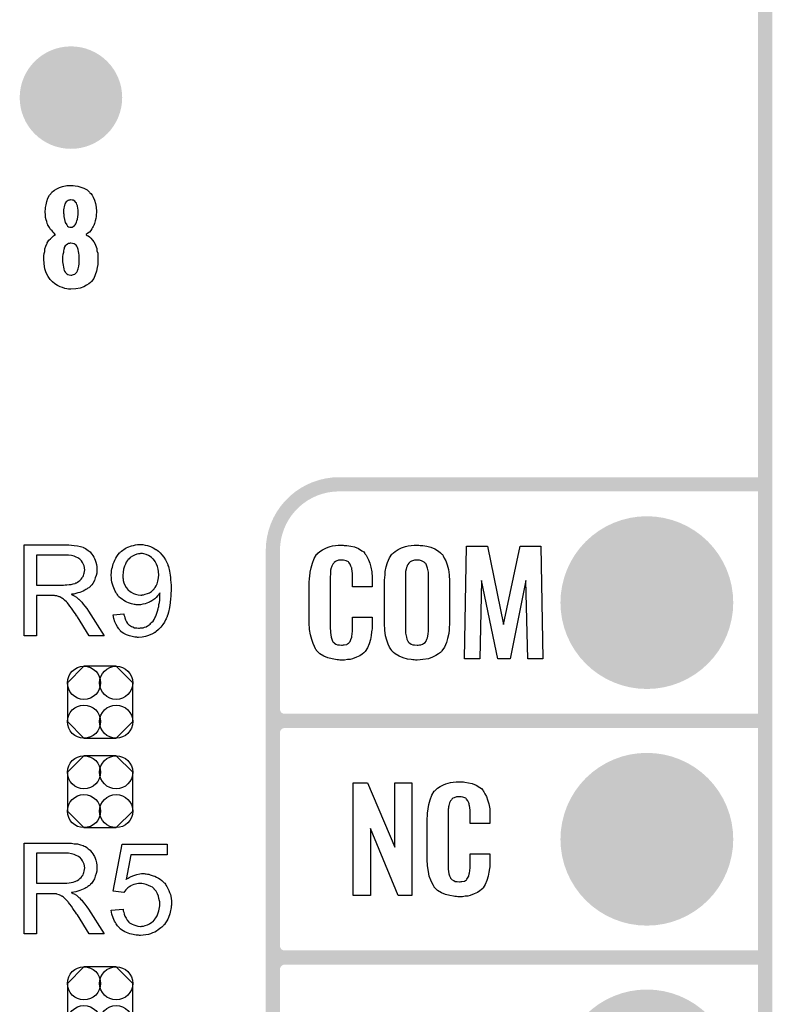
# Model space of a CAD drawing. Extents: x -0.52 to 0.5, y -1.13 to 1.12.
# Tile 9 of 15: x 0.19 to 0.5, y -0.45 to -0.03. Entities that reach past the tile are written whole.
import ezdxf

# ---------------------------------------------------------------- set-up
doc = ezdxf.new("R2010")
doc.units = 0
doc.layers.get('0').update_dxf_attribs({"linetype": 'CONTINUOUS'})
for name, color, linetype in [('gko', 6, 'CONTINUOUS'), ('gto', 2, 'CONTINUOUS'), ('gts', 1, 'CONTINUOUS')]:
    doc.layers.add(name, color=color, linetype=linetype)

# ---------------------------------------------------------------- blocks, each defined once
blk = doc.blocks.new('D33')
at = {"const_width": 0.003}
blk.add_lwpolyline([(-0.0015, 0, 1), (0.0015, 0, 1)], format="xyb", close=True, dxfattribs=at)
blk = doc.blocks.new('D81')
blk.add_lwpolyline([(-0.0068, -0.0152), (0.0068, -0.0152), (0.0138, -0.0082), (0.0138, 0.0082), (0.0068, 0.0152), (-0.0068, 0.0152), (-0.0138, 0.0082), (-0.0138, -0.0082)], close=True)
for centre in [(-0.0068, 0.0082), (0.0068, 0.0082), (-0.0068, -0.0082), (0.0068, -0.0082)]:
    blk.add_circle(centre, 0.007)
blk = doc.blocks.new('D64')
at = {"const_width": 0.02165}
blk.add_lwpolyline([(-0.010825, 0, 1), (0.010825, 0, 1)], format="xyb", close=True, dxfattribs=at)
blk = doc.blocks.new('D51')
at = {"const_width": 0.0365}
blk.add_lwpolyline([(-0.01825, 0, 1), (0.01825, 0, 1)], format="xyb", close=True, dxfattribs=at)

msp = doc.modelspace()

# ---------------------------------------------------------------- linework, layer by layer
at = {"layer": 'gko', "color": 6, "const_width": 0.006}
msp.add_lwpolyline([(0.5, -1.03), (0.5, 1.03)], dxfattribs=at)
at = {"layer": 'gto', "color": 2}
for points in [[(0.2076, -0.1038), (0.2085, -0.1039), (0.2096, -0.104), (0.2109, -0.1044), (0.2122, -0.1049), (0.2135, -0.1056), (0.2146, -0.1066), (0.2147, -0.1068), (0.2151, -0.1071), (0.2156, -0.1078), (0.2161, -0.1087), (0.2166, -0.1099), (0.2171, -0.1113), (0.2174, -0.1129), (0.2175, -0.1147), (0.2175, -0.1149), (0.2175, -0.1153), (0.2174, -0.1159), (0.2173, -0.1168), (0.2172, -0.1177), (0.217, -0.1187), (0.2167, -0.1198), (0.2163, -0.1207), (0.2162, -0.1208), (0.2161, -0.1211), (0.2158, -0.1215), (0.2155, -0.1221), (0.2151, -0.1227), (0.2145, -0.1234), (0.2139, -0.1239), (0.2131, -0.1245), (0.2132, -0.1246), (0.2136, -0.1248), (0.214, -0.125), (0.2146, -0.1255), (0.2151, -0.126), (0.2158, -0.1268), (0.2164, -0.1275), (0.2169, -0.1285), (0.217, -0.1286), (0.2171, -0.129), (0.2173, -0.1296), (0.2176, -0.1303), (0.2177, -0.1313), (0.218, -0.1324), (0.2181, -0.1337), (0.2181, -0.135), (0.2181, -0.1351), (0.2181, -0.1353), (0.2181, -0.1356), (0.2181, -0.136), (0.2181, -0.1365), (0.218, -0.1371), (0.2178, -0.1384), (0.2175, -0.1399), (0.217, -0.1415), (0.2163, -0.143), (0.2154, -0.1443), (0.2152, -0.1445), (0.2149, -0.1448), (0.2142, -0.1453), (0.2133, -0.1459), (0.2121, -0.1466), (0.2106, -0.1471), (0.2088, -0.1474), (0.2067, -0.1476), (0.2062, -0.1476), (0.2057, -0.1475), (0.2049, -0.1474), (0.2041, -0.1472), (0.2031, -0.1469), (0.2021, -0.1465), (0.201, -0.146), (0.1999, -0.1453), (0.1989, -0.1444), (0.1979, -0.1434), (0.1971, -0.1422), (0.1963, -0.1407), (0.1957, -0.1389), (0.1954, -0.1369), (0.1952, -0.1347), (0.1952, -0.1346), (0.1952, -0.1345), (0.1952, -0.1341), (0.1953, -0.1334), (0.1954, -0.1325), (0.1956, -0.1316), (0.1957, -0.1305), (0.1961, -0.1294), (0.1965, -0.1284), (0.1966, -0.1283), (0.1967, -0.128), (0.197, -0.1275), (0.1974, -0.1269), (0.198, -0.1263), (0.1986, -0.1257), (0.1993, -0.125), (0.2002, -0.1245), (0.2002, -0.1244), (0.1999, -0.1243), (0.1996, -0.1239), (0.1992, -0.1235), (0.1987, -0.1229), (0.1981, -0.1223), (0.1976, -0.1215), (0.1971, -0.1207), (0.197, -0.1206), (0.1969, -0.1203), (0.1967, -0.1198), (0.1965, -0.119), (0.1962, -0.1182), (0.196, -0.1172), (0.1959, -0.1161), (0.1958, -0.1149), (0.1958, -0.1148), (0.1958, -0.1146), (0.1958, -0.1144), (0.1959, -0.1139), (0.196, -0.113), (0.1962, -0.1119), (0.1965, -0.1105), (0.197, -0.1091), (0.1977, -0.1078), (0.1987, -0.1066), (0.1988, -0.1064), (0.1992, -0.1061), (0.1998, -0.1057), (0.2007, -0.1051), (0.2019, -0.1046), (0.2032, -0.1041), (0.2049, -0.1038), (0.2067, -0.1037), (0.2072, -0.1037), (0.2076, -0.1038)], [(0.2067, -0.1098), (0.2065, -0.1098), (0.2062, -0.1099), (0.2058, -0.1099), (0.2055, -0.1101), (0.2051, -0.1104), (0.2047, -0.1107), (0.2043, -0.1112), (0.2043, -0.1113), (0.2042, -0.1114), (0.2041, -0.1118), (0.204, -0.1121), (0.2038, -0.1127), (0.2037, -0.1133), (0.2036, -0.114), (0.2036, -0.1149), (0.2036, -0.1149), (0.2036, -0.1151), (0.2036, -0.1154), (0.2037, -0.1159), (0.2037, -0.1169), (0.204, -0.1181), (0.2043, -0.1194), (0.2049, -0.1204), (0.2052, -0.1209), (0.2057, -0.1212), (0.2062, -0.1214), (0.2067, -0.1214), (0.2069, -0.1214), (0.2072, -0.1214), (0.2077, -0.1211), (0.2082, -0.1206), (0.2085, -0.1203), (0.2088, -0.1199), (0.2091, -0.1193), (0.2092, -0.1187), (0.2095, -0.1179), (0.2096, -0.117), (0.2097, -0.116), (0.2097, -0.1149), (0.2097, -0.1148), (0.2097, -0.1144), (0.2097, -0.114), (0.2096, -0.1135), (0.2094, -0.1124), (0.2092, -0.1117), (0.209, -0.1112), (0.209, -0.1111), (0.2088, -0.1109), (0.2084, -0.1104), (0.2077, -0.11), (0.2072, -0.1099), (0.2067, -0.1098)], [(0.2067, -0.1281), (0.2064, -0.1281), (0.2061, -0.1282), (0.2056, -0.1283), (0.2052, -0.1286), (0.2047, -0.1289), (0.2042, -0.1293), (0.2039, -0.13), (0.2039, -0.1301), (0.2038, -0.1303), (0.2037, -0.1308), (0.2036, -0.1313), (0.2035, -0.132), (0.2033, -0.1329), (0.2032, -0.1338), (0.2032, -0.135), (0.2032, -0.1351), (0.2032, -0.1355), (0.2032, -0.136), (0.2033, -0.1367), (0.2034, -0.1374), (0.2035, -0.1382), (0.2037, -0.139), (0.2039, -0.1398), (0.2039, -0.1398), (0.2041, -0.14), (0.2042, -0.1403), (0.2046, -0.1407), (0.2049, -0.141), (0.2054, -0.1413), (0.206, -0.1415), (0.2067, -0.1416), (0.2071, -0.1416), (0.2074, -0.1415), (0.2078, -0.1413), (0.2083, -0.1412), (0.2087, -0.1408), (0.2092, -0.1403), (0.2095, -0.1398), (0.2095, -0.1397), (0.2096, -0.1394), (0.2097, -0.139), (0.2099, -0.1384), (0.21, -0.1378), (0.2102, -0.1369), (0.2102, -0.136), (0.2102, -0.135), (0.2102, -0.1348), (0.2102, -0.1345), (0.2102, -0.1339), (0.2102, -0.1332), (0.2101, -0.1324), (0.2099, -0.1316), (0.2097, -0.1308), (0.2095, -0.13), (0.2095, -0.1299), (0.2093, -0.1297), (0.2092, -0.1294), (0.2089, -0.129), (0.2085, -0.1287), (0.208, -0.1284), (0.2074, -0.1282), (0.2067, -0.1281)], [(0.2053, -0.2556), (0.2058, -0.2556), (0.2069, -0.2557), (0.2081, -0.2559), (0.2095, -0.256), (0.2107, -0.2563), (0.2113, -0.2565), (0.2118, -0.2566), (0.2119, -0.2566), (0.2119, -0.2567), (0.2123, -0.2569), (0.2128, -0.2571), (0.2134, -0.2575), (0.214, -0.258), (0.2148, -0.2586), (0.2154, -0.2594), (0.2161, -0.2603), (0.2161, -0.2604), (0.2161, -0.2604), (0.2164, -0.2608), (0.2166, -0.2613), (0.2169, -0.262), (0.2172, -0.2629), (0.2175, -0.2639), (0.2176, -0.2649), (0.2177, -0.2661), (0.2177, -0.2661), (0.2177, -0.2663), (0.2177, -0.2665), (0.2176, -0.2668), (0.2176, -0.2671), (0.2176, -0.2675), (0.2174, -0.2685), (0.217, -0.2696), (0.2166, -0.2707), (0.2159, -0.2719), (0.2155, -0.2725), (0.215, -0.273), (0.215, -0.2731), (0.2149, -0.2731), (0.2148, -0.2733), (0.2145, -0.2735), (0.2142, -0.2737), (0.2139, -0.2739), (0.2135, -0.2742), (0.213, -0.2745), (0.2125, -0.2748), (0.2119, -0.2751), (0.2112, -0.2754), (0.2105, -0.2757), (0.2096, -0.2759), (0.2088, -0.2762), (0.2079, -0.2764), (0.2069, -0.2765), (0.207, -0.2766), (0.2072, -0.2767), (0.2075, -0.2769), (0.208, -0.2771), (0.209, -0.2777), (0.2095, -0.2781), (0.2099, -0.2785), (0.21, -0.2786), (0.2103, -0.2788), (0.2108, -0.2793), (0.2113, -0.2798), (0.2119, -0.2806), (0.2126, -0.2815), (0.2134, -0.2825), (0.2141, -0.2836), (0.2207, -0.294), (0.2144, -0.294), (0.2094, -0.286), (0.2094, -0.286), (0.2093, -0.2858), (0.2091, -0.2857), (0.209, -0.2855), (0.2086, -0.2848), (0.2081, -0.2841), (0.2075, -0.2832), (0.2069, -0.2823), (0.2063, -0.2815), (0.2057, -0.2807), (0.2056, -0.2807), (0.2055, -0.2805), (0.2052, -0.2801), (0.2048, -0.2797), (0.204, -0.2789), (0.2035, -0.2785), (0.2031, -0.2782), (0.203, -0.2781), (0.2029, -0.2781), (0.2027, -0.278), (0.2024, -0.2778), (0.202, -0.2776), (0.2017, -0.2775), (0.2008, -0.2772), (0.2007, -0.2772), (0.2006, -0.2771), (0.2004, -0.2771), (0.2001, -0.2771), (0.1997, -0.277), (0.1993, -0.277), (0.1987, -0.277), (0.1921, -0.277), (0.1921, -0.294), (0.187, -0.294), (0.187, -0.2556), (0.2048, -0.2556), (0.2053, -0.2556)], [(0.2365, -0.2555), (0.2367, -0.2555), (0.2371, -0.2555), (0.2381, -0.2557), (0.2391, -0.2559), (0.2403, -0.2563), (0.2414, -0.2568), (0.2426, -0.2575), (0.2427, -0.2575), (0.2427, -0.2576), (0.2429, -0.2577), (0.2431, -0.2579), (0.2437, -0.2583), (0.2444, -0.2589), (0.2451, -0.2598), (0.2459, -0.2608), (0.2467, -0.2619), (0.2473, -0.2633), (0.2473, -0.2633), (0.2474, -0.2634), (0.2475, -0.2636), (0.2476, -0.2639), (0.2477, -0.2643), (0.2479, -0.2648), (0.248, -0.2654), (0.2482, -0.266), (0.2483, -0.2667), (0.2485, -0.2675), (0.2486, -0.2684), (0.2487, -0.2694), (0.2488, -0.2704), (0.2489, -0.2715), (0.249, -0.2727), (0.249, -0.274), (0.249, -0.2741), (0.249, -0.2744), (0.249, -0.2747), (0.249, -0.2752), (0.2489, -0.2759), (0.2489, -0.2766), (0.2489, -0.2774), (0.2488, -0.2782), (0.2486, -0.2801), (0.2483, -0.2821), (0.2479, -0.284), (0.2477, -0.285), (0.2474, -0.2858), (0.2474, -0.2858), (0.2473, -0.286), (0.2472, -0.2862), (0.2471, -0.2865), (0.2469, -0.2868), (0.2467, -0.2873), (0.2462, -0.2882), (0.2455, -0.2893), (0.2447, -0.2904), (0.2437, -0.2914), (0.2426, -0.2924), (0.2426, -0.2924), (0.2424, -0.2925), (0.2423, -0.2926), (0.2421, -0.2927), (0.2417, -0.2929), (0.2414, -0.2931), (0.2409, -0.2933), (0.2405, -0.2935), (0.2394, -0.2939), (0.2382, -0.2943), (0.2368, -0.2946), (0.2352, -0.2947), (0.2348, -0.2947), (0.2345, -0.2946), (0.2341, -0.2946), (0.2337, -0.2946), (0.2326, -0.2943), (0.2315, -0.2941), (0.2302, -0.2936), (0.229, -0.293), (0.2284, -0.2926), (0.2278, -0.2922), (0.2278, -0.2921), (0.2277, -0.2921), (0.2276, -0.2919), (0.2274, -0.2917), (0.2272, -0.2914), (0.2269, -0.2911), (0.2263, -0.2903), (0.2258, -0.2893), (0.2252, -0.2881), (0.2248, -0.2867), (0.2245, -0.2851), (0.229, -0.2847), (0.229, -0.2848), (0.2291, -0.2849), (0.2291, -0.285), (0.2291, -0.2852), (0.2293, -0.2858), (0.2295, -0.2865), (0.2298, -0.2873), (0.2302, -0.2881), (0.2306, -0.2888), (0.2312, -0.2894), (0.2312, -0.2894), (0.2315, -0.2896), (0.2318, -0.2898), (0.2323, -0.2901), (0.2329, -0.2903), (0.2336, -0.2906), (0.2345, -0.2907), (0.2353, -0.2908), (0.2357, -0.2908), (0.2361, -0.2907), (0.2366, -0.2907), (0.2372, -0.2906), (0.2378, -0.2904), (0.2385, -0.2902), (0.2391, -0.2898), (0.2392, -0.2898), (0.2394, -0.2897), (0.2397, -0.2894), (0.2401, -0.2891), (0.2405, -0.2887), (0.2409, -0.2883), (0.2414, -0.2878), (0.2418, -0.2872), (0.2419, -0.2871), (0.242, -0.2868), (0.2422, -0.2865), (0.2424, -0.286), (0.2427, -0.2853), (0.243, -0.2845), (0.2433, -0.2836), (0.2436, -0.2826), (0.2436, -0.2826), (0.2436, -0.2825), (0.2436, -0.2823), (0.2437, -0.2821), (0.2438, -0.2816), (0.2439, -0.2808), (0.2441, -0.28), (0.2442, -0.279), (0.2442, -0.278), (0.2443, -0.2769), (0.2443, -0.2768), (0.2443, -0.2766), (0.2443, -0.2764), (0.2443, -0.2759), (0.2442, -0.276), (0.244, -0.2763), (0.2437, -0.2767), (0.2433, -0.2772), (0.2427, -0.2778), (0.2421, -0.2784), (0.2413, -0.279), (0.2404, -0.2796), (0.2403, -0.2796), (0.2399, -0.2798), (0.2394, -0.28), (0.2388, -0.2802), (0.238, -0.2805), (0.2371, -0.2807), (0.2361, -0.2809), (0.2351, -0.281), (0.2346, -0.281), (0.2343, -0.2809), (0.2338, -0.2808), (0.2334, -0.2808), (0.2328, -0.2807), (0.2323, -0.2805), (0.231, -0.2801), (0.2303, -0.2798), (0.2297, -0.2795), (0.229, -0.2791), (0.2283, -0.2786), (0.2276, -0.2781), (0.227, -0.2775), (0.227, -0.2775), (0.2268, -0.2774), (0.2267, -0.2772), (0.2265, -0.2769), (0.2262, -0.2765), (0.226, -0.2761), (0.2257, -0.2756), (0.2254, -0.2751), (0.2251, -0.2745), (0.2248, -0.2738), (0.2245, -0.273), (0.2242, -0.2722), (0.224, -0.2714), (0.2239, -0.2704), (0.2238, -0.2695), (0.2237, -0.2684), (0.2237, -0.2684), (0.2237, -0.2681), (0.2237, -0.2679), (0.2238, -0.2675), (0.2239, -0.267), (0.2239, -0.2664), (0.224, -0.2657), (0.2242, -0.265), (0.2246, -0.2636), (0.2249, -0.2628), (0.2252, -0.262), (0.2256, -0.2612), (0.2261, -0.2605), (0.2266, -0.2597), (0.2272, -0.259), (0.2272, -0.259), (0.2273, -0.2589), (0.2275, -0.2587), (0.2278, -0.2585), (0.2281, -0.2582), (0.2286, -0.2579), (0.229, -0.2576), (0.2296, -0.2572), (0.2301, -0.2569), (0.2308, -0.2566), (0.2323, -0.256), (0.2331, -0.2558), (0.234, -0.2556), (0.2348, -0.2555), (0.2358, -0.2554), (0.2362, -0.2554), (0.2365, -0.2555)], [(0.3221, -0.2558), (0.3227, -0.2558), (0.3233, -0.2559), (0.3249, -0.2561), (0.3265, -0.2565), (0.3282, -0.2572), (0.3296, -0.2581), (0.3304, -0.2586), (0.3309, -0.2593), (0.331, -0.2595), (0.3314, -0.2599), (0.3319, -0.2608), (0.3324, -0.2619), (0.333, -0.2633), (0.3334, -0.265), (0.3338, -0.267), (0.3339, -0.2694), (0.3339, -0.2734), (0.3256, -0.2734), (0.3256, -0.2693), (0.3256, -0.2692), (0.3256, -0.2689), (0.3256, -0.2684), (0.3256, -0.2679), (0.3255, -0.2666), (0.3254, -0.2659), (0.3253, -0.2654), (0.3253, -0.2653), (0.3252, -0.2651), (0.325, -0.2646), (0.3246, -0.2637), (0.3241, -0.263), (0.3239, -0.2628), (0.3237, -0.2627), (0.3233, -0.2625), (0.323, -0.2623), (0.3224, -0.2622), (0.3218, -0.2621), (0.3207, -0.2621), (0.3203, -0.2621), (0.3198, -0.2621), (0.3188, -0.2625), (0.3184, -0.2627), (0.3179, -0.2631), (0.3177, -0.2633), (0.3173, -0.2637), (0.3169, -0.2646), (0.3165, -0.2657), (0.3165, -0.2658), (0.3165, -0.2659), (0.3164, -0.2663), (0.3164, -0.2668), (0.3163, -0.2673), (0.3163, -0.2681), (0.3162, -0.2689), (0.3162, -0.2698), (0.3162, -0.2905), (0.3162, -0.2906), (0.3162, -0.2911), (0.3163, -0.2918), (0.3163, -0.2927), (0.3167, -0.2946), (0.3169, -0.2955), (0.3172, -0.2963), (0.3173, -0.2964), (0.3174, -0.2966), (0.3177, -0.2968), (0.3181, -0.2971), (0.3186, -0.2975), (0.3193, -0.2978), (0.3201, -0.2979), (0.321, -0.298), (0.3214, -0.298), (0.3218, -0.2979), (0.3221, -0.2979), (0.3232, -0.2977), (0.3236, -0.2974), (0.324, -0.2971), (0.3241, -0.2971), (0.3242, -0.2969), (0.3246, -0.2965), (0.325, -0.2956), (0.3253, -0.2946), (0.3253, -0.2945), (0.3254, -0.2943), (0.3254, -0.294), (0.3255, -0.2935), (0.3255, -0.293), (0.3256, -0.2922), (0.3256, -0.2914), (0.3256, -0.2905), (0.3256, -0.2862), (0.3339, -0.2862), (0.3339, -0.29), (0.3339, -0.2901), (0.3339, -0.2903), (0.3339, -0.2906), (0.3339, -0.2911), (0.3338, -0.2917), (0.3337, -0.2924), (0.3335, -0.2939), (0.3332, -0.2956), (0.3327, -0.2974), (0.332, -0.2991), (0.331, -0.3006), (0.3309, -0.3008), (0.3305, -0.3012), (0.3297, -0.3018), (0.3287, -0.3025), (0.3273, -0.3031), (0.3256, -0.3038), (0.3246, -0.304), (0.3235, -0.3041), (0.3223, -0.3043), (0.3203, -0.3043), (0.3198, -0.3042), (0.3192, -0.3042), (0.3185, -0.3041), (0.317, -0.3038), (0.3152, -0.3033), (0.3135, -0.3026), (0.3119, -0.3016), (0.3111, -0.301), (0.3105, -0.3003), (0.3105, -0.3002), (0.3104, -0.3001), (0.3102, -0.2998), (0.31, -0.2995), (0.3096, -0.2986), (0.309, -0.2973), (0.3084, -0.2956), (0.3079, -0.2936), (0.3075, -0.2913), (0.3074, -0.2886), (0.3074, -0.2717), (0.3074, -0.2716), (0.3074, -0.2713), (0.3074, -0.2709), (0.3075, -0.2704), (0.3075, -0.2697), (0.3076, -0.269), (0.3078, -0.2672), (0.3082, -0.2653), (0.3087, -0.2634), (0.3095, -0.2614), (0.3105, -0.2597), (0.3105, -0.2596), (0.3107, -0.2596), (0.311, -0.2591), (0.3119, -0.2584), (0.313, -0.2577), (0.3144, -0.257), (0.3153, -0.2566), (0.3162, -0.2563), (0.3172, -0.256), (0.3184, -0.2559), (0.3196, -0.2557), (0.3217, -0.2557), (0.3221, -0.2558)], [(0.3542, -0.2558), (0.3547, -0.2558), (0.3554, -0.2559), (0.357, -0.2561), (0.3587, -0.2566), (0.3604, -0.2573), (0.362, -0.2583), (0.3628, -0.2589), (0.3634, -0.2596), (0.3636, -0.2597), (0.364, -0.2603), (0.3644, -0.2612), (0.3651, -0.2624), (0.3656, -0.2641), (0.3662, -0.266), (0.3665, -0.2683), (0.3666, -0.271), (0.3666, -0.2889), (0.3666, -0.289), (0.3666, -0.2892), (0.3666, -0.2896), (0.3665, -0.2901), (0.3665, -0.2907), (0.3665, -0.2915), (0.3663, -0.2931), (0.3658, -0.2951), (0.3653, -0.2969), (0.3645, -0.2988), (0.3634, -0.3004), (0.3632, -0.3006), (0.3628, -0.3011), (0.362, -0.3016), (0.3609, -0.3024), (0.3594, -0.3031), (0.3577, -0.3037), (0.3554, -0.3041), (0.3542, -0.3042), (0.3529, -0.3043), (0.3522, -0.3043), (0.3517, -0.3042), (0.3511, -0.3042), (0.3505, -0.3041), (0.3489, -0.3039), (0.3471, -0.3034), (0.3454, -0.3027), (0.3437, -0.3017), (0.343, -0.3011), (0.3423, -0.3004), (0.3422, -0.3003), (0.3418, -0.2997), (0.3413, -0.2988), (0.3407, -0.2976), (0.3402, -0.2959), (0.3396, -0.294), (0.3393, -0.2916), (0.3392, -0.2889), (0.3392, -0.271), (0.3392, -0.2709), (0.3392, -0.2707), (0.3392, -0.2703), (0.3393, -0.2697), (0.3393, -0.2692), (0.3394, -0.2684), (0.3395, -0.2668), (0.3399, -0.2649), (0.3405, -0.263), (0.3413, -0.2611), (0.3423, -0.2596), (0.3425, -0.2594), (0.343, -0.2589), (0.3437, -0.2584), (0.3449, -0.2576), (0.3463, -0.2569), (0.3481, -0.2563), (0.3492, -0.256), (0.3504, -0.2559), (0.3517, -0.2557), (0.3537, -0.2557), (0.3542, -0.2558)], [(0.4061, -0.3038), (0.3997, -0.3038), (0.3989, -0.2707), (0.3922, -0.3038), (0.387, -0.3038), (0.3801, -0.2707), (0.3794, -0.3038), (0.3729, -0.3038), (0.3738, -0.2562), (0.3827, -0.2562), (0.3895, -0.2892), (0.3965, -0.2562), (0.4052, -0.2562), (0.4061, -0.3038)], [(0.2042, -0.2599), (0.1921, -0.2599), (0.1921, -0.2726), (0.2035, -0.2726), (0.2042, -0.2725), (0.205, -0.2725), (0.2059, -0.2724), (0.2068, -0.2723), (0.2076, -0.2721), (0.2084, -0.2719), (0.2085, -0.2719), (0.2088, -0.2717), (0.2091, -0.2716), (0.2095, -0.2714), (0.21, -0.271), (0.2105, -0.2706), (0.211, -0.2701), (0.2114, -0.2696), (0.2115, -0.2695), (0.2116, -0.2693), (0.2118, -0.269), (0.212, -0.2685), (0.2121, -0.268), (0.2123, -0.2675), (0.2124, -0.2668), (0.2125, -0.2661), (0.2125, -0.2661), (0.2125, -0.266), (0.2124, -0.2657), (0.2124, -0.2652), (0.2123, -0.2645), (0.212, -0.2639), (0.2116, -0.2631), (0.2111, -0.2624), (0.2105, -0.2616), (0.2104, -0.2616), (0.2101, -0.2614), (0.2096, -0.2611), (0.2089, -0.2608), (0.2081, -0.2604), (0.207, -0.2601), (0.2057, -0.2599), (0.2042, -0.2599)], [(0.2369, -0.2593), (0.2361, -0.2593), (0.2358, -0.2594), (0.2352, -0.2594), (0.2345, -0.2596), (0.2336, -0.2599), (0.2327, -0.2604), (0.2317, -0.261), (0.2313, -0.2615), (0.2308, -0.2619), (0.2308, -0.262), (0.2307, -0.262), (0.2306, -0.2622), (0.2305, -0.2624), (0.2301, -0.2629), (0.2297, -0.2637), (0.2293, -0.2646), (0.2289, -0.2658), (0.2287, -0.2671), (0.2286, -0.2686), (0.2286, -0.2686), (0.2286, -0.2687), (0.2286, -0.2689), (0.2286, -0.2692), (0.2286, -0.2695), (0.2287, -0.2699), (0.2288, -0.2707), (0.2291, -0.2716), (0.2295, -0.2726), (0.23, -0.2736), (0.2307, -0.2745), (0.2308, -0.2746), (0.2311, -0.2749), (0.2316, -0.2752), (0.2322, -0.2756), (0.2331, -0.2761), (0.234, -0.2765), (0.2351, -0.2767), (0.2362, -0.2768), (0.2366, -0.2768), (0.2368, -0.2767), (0.2374, -0.2767), (0.2381, -0.2765), (0.239, -0.2762), (0.2399, -0.2759), (0.2408, -0.2753), (0.2416, -0.2745), (0.2417, -0.2744), (0.2419, -0.2741), (0.2423, -0.2736), (0.2427, -0.2729), (0.2431, -0.272), (0.2434, -0.2709), (0.2437, -0.2696), (0.2438, -0.2682), (0.2438, -0.2681), (0.2438, -0.268), (0.2438, -0.2678), (0.2437, -0.2675), (0.2437, -0.2671), (0.2437, -0.2668), (0.2435, -0.2659), (0.2433, -0.2648), (0.2429, -0.2637), (0.2423, -0.2626), (0.2416, -0.2617), (0.2416, -0.2616), (0.2415, -0.2616), (0.2412, -0.2613), (0.2408, -0.2609), (0.2402, -0.2605), (0.2394, -0.2601), (0.2385, -0.2597), (0.2375, -0.2594), (0.2369, -0.2593)], [(0.3529, -0.2621), (0.3525, -0.2621), (0.3519, -0.2621), (0.3514, -0.2622), (0.3506, -0.2625), (0.35, -0.2628), (0.3494, -0.2633), (0.349, -0.2639), (0.349, -0.264), (0.3488, -0.2643), (0.3487, -0.2646), (0.3485, -0.2652), (0.3483, -0.2659), (0.3481, -0.2669), (0.348, -0.2679), (0.348, -0.2691), (0.348, -0.2909), (0.348, -0.2911), (0.348, -0.2915), (0.348, -0.2921), (0.348, -0.2929), (0.3484, -0.2946), (0.3486, -0.2955), (0.349, -0.2963), (0.3491, -0.2964), (0.3492, -0.2966), (0.3494, -0.2968), (0.3499, -0.2971), (0.3504, -0.2975), (0.3511, -0.2978), (0.3519, -0.2979), (0.3529, -0.298), (0.3534, -0.298), (0.3539, -0.2979), (0.3545, -0.2979), (0.3552, -0.2976), (0.3557, -0.2973), (0.3563, -0.2968), (0.3567, -0.2963), (0.3568, -0.2962), (0.3569, -0.2959), (0.3571, -0.2955), (0.3573, -0.2949), (0.3575, -0.2942), (0.3576, -0.2932), (0.3578, -0.2921), (0.3578, -0.2909), (0.3578, -0.2691), (0.3578, -0.2689), (0.3578, -0.2685), (0.3577, -0.2679), (0.3577, -0.2671), (0.3573, -0.2654), (0.3571, -0.2646), (0.3567, -0.2638), (0.3567, -0.2637), (0.3566, -0.2635), (0.3563, -0.2633), (0.3559, -0.2629), (0.3554, -0.2626), (0.3548, -0.2623), (0.354, -0.2621), (0.3529, -0.2621)], [(0.3507, -0.4038), (0.345, -0.4038), (0.3333, -0.3754), (0.3333, -0.4038), (0.3259, -0.4038), (0.3259, -0.3562), (0.332, -0.3562), (0.3436, -0.3834), (0.3436, -0.3562), (0.3507, -0.3562), (0.3507, -0.4038)], [(0.3719, -0.3558), (0.3725, -0.3558), (0.3731, -0.3559), (0.3747, -0.3561), (0.3762, -0.3565), (0.3779, -0.3572), (0.3794, -0.3581), (0.3801, -0.3586), (0.3807, -0.3593), (0.3808, -0.3595), (0.3811, -0.3599), (0.3816, -0.3608), (0.3822, -0.3619), (0.3827, -0.3633), (0.3832, -0.365), (0.3836, -0.3671), (0.3836, -0.3694), (0.3836, -0.3734), (0.3753, -0.3734), (0.3753, -0.3693), (0.3753, -0.3692), (0.3753, -0.3689), (0.3753, -0.3684), (0.3753, -0.3679), (0.3752, -0.3666), (0.3751, -0.3659), (0.375, -0.3654), (0.375, -0.3653), (0.375, -0.3651), (0.3748, -0.3646), (0.3744, -0.3637), (0.3738, -0.363), (0.3737, -0.3628), (0.3735, -0.3627), (0.3731, -0.3625), (0.3727, -0.3623), (0.3722, -0.3622), (0.3715, -0.3621), (0.3704, -0.3621), (0.3701, -0.3621), (0.3696, -0.3621), (0.3686, -0.3625), (0.3681, -0.3627), (0.3676, -0.3631), (0.3675, -0.3633), (0.3671, -0.3637), (0.3666, -0.3646), (0.3663, -0.3657), (0.3663, -0.3658), (0.3663, -0.3659), (0.3662, -0.3663), (0.3662, -0.3668), (0.3661, -0.3673), (0.3661, -0.3681), (0.366, -0.3689), (0.366, -0.3698), (0.366, -0.3905), (0.366, -0.3906), (0.366, -0.3911), (0.3661, -0.3918), (0.3661, -0.3927), (0.3664, -0.3946), (0.3666, -0.3955), (0.367, -0.3963), (0.3671, -0.3964), (0.3672, -0.3966), (0.3675, -0.3968), (0.3678, -0.3971), (0.3684, -0.3975), (0.369, -0.3978), (0.3699, -0.3979), (0.3708, -0.398), (0.3712, -0.398), (0.3715, -0.3979), (0.3719, -0.3979), (0.3729, -0.3977), (0.3734, -0.3974), (0.3738, -0.3971), (0.3738, -0.3971), (0.3739, -0.3969), (0.3743, -0.3965), (0.3748, -0.3956), (0.375, -0.3946), (0.375, -0.3945), (0.3751, -0.3943), (0.3751, -0.394), (0.3752, -0.3935), (0.3752, -0.393), (0.3753, -0.3922), (0.3753, -0.3914), (0.3753, -0.3905), (0.3753, -0.3862), (0.3836, -0.3862), (0.3836, -0.39), (0.3836, -0.3901), (0.3836, -0.3903), (0.3836, -0.3906), (0.3836, -0.3911), (0.3836, -0.3917), (0.3835, -0.3924), (0.3833, -0.3939), (0.3829, -0.3956), (0.3824, -0.3974), (0.3817, -0.3991), (0.3808, -0.4006), (0.3807, -0.4008), (0.3802, -0.4012), (0.3795, -0.4018), (0.3785, -0.4025), (0.3771, -0.4031), (0.3753, -0.4038), (0.3744, -0.404), (0.3733, -0.4041), (0.3721, -0.4043), (0.3701, -0.4043), (0.3696, -0.4042), (0.3689, -0.4042), (0.3683, -0.4041), (0.3667, -0.4038), (0.365, -0.4033), (0.3632, -0.4026), (0.3616, -0.4016), (0.3609, -0.401), (0.3602, -0.4003), (0.3602, -0.4002), (0.3602, -0.4001), (0.36, -0.3998), (0.3598, -0.3995), (0.3593, -0.3986), (0.3588, -0.3973), (0.3581, -0.3956), (0.3577, -0.3936), (0.3573, -0.3913), (0.3572, -0.3886), (0.3572, -0.3717), (0.3572, -0.3716), (0.3572, -0.3713), (0.3572, -0.3709), (0.3573, -0.3704), (0.3573, -0.3697), (0.3574, -0.369), (0.3576, -0.3672), (0.3579, -0.3653), (0.3585, -0.3634), (0.3592, -0.3614), (0.3602, -0.3597), (0.3602, -0.3597), (0.3604, -0.3596), (0.3608, -0.3591), (0.3616, -0.3584), (0.3627, -0.3577), (0.3641, -0.357), (0.3651, -0.3566), (0.366, -0.3563), (0.367, -0.356), (0.3682, -0.3559), (0.3694, -0.3557), (0.3714, -0.3557), (0.3719, -0.3558)], [(0.2053, -0.3816), (0.2058, -0.3816), (0.2069, -0.3817), (0.2081, -0.3819), (0.2095, -0.382), (0.2107, -0.3823), (0.2113, -0.3825), (0.2118, -0.3826), (0.2119, -0.3826), (0.2119, -0.3827), (0.2123, -0.3829), (0.2128, -0.3831), (0.2134, -0.3835), (0.214, -0.384), (0.2148, -0.3846), (0.2154, -0.3854), (0.2161, -0.3863), (0.2161, -0.3864), (0.2161, -0.3864), (0.2164, -0.3868), (0.2166, -0.3873), (0.2169, -0.388), (0.2172, -0.3889), (0.2175, -0.3899), (0.2176, -0.3909), (0.2177, -0.3921), (0.2177, -0.3921), (0.2177, -0.3923), (0.2177, -0.3925), (0.2176, -0.3927), (0.2176, -0.3931), (0.2176, -0.3935), (0.2174, -0.3945), (0.217, -0.3956), (0.2166, -0.3967), (0.2159, -0.3979), (0.2155, -0.3985), (0.215, -0.399), (0.215, -0.3991), (0.2149, -0.3991), (0.2148, -0.3993), (0.2145, -0.3995), (0.2142, -0.3997), (0.2139, -0.3999), (0.2135, -0.4002), (0.213, -0.4005), (0.2125, -0.4008), (0.2119, -0.4011), (0.2112, -0.4014), (0.2105, -0.4017), (0.2096, -0.4019), (0.2088, -0.4022), (0.2079, -0.4024), (0.2069, -0.4025), (0.207, -0.4026), (0.2072, -0.4027), (0.2075, -0.4029), (0.208, -0.4031), (0.209, -0.4037), (0.2095, -0.4041), (0.2099, -0.4045), (0.21, -0.4046), (0.2103, -0.4048), (0.2108, -0.4053), (0.2113, -0.4058), (0.2119, -0.4066), (0.2126, -0.4075), (0.2134, -0.4085), (0.2141, -0.4096), (0.2207, -0.42), (0.2144, -0.42), (0.2094, -0.412), (0.2094, -0.412), (0.2093, -0.4118), (0.2091, -0.4117), (0.209, -0.4115), (0.2086, -0.4108), (0.2081, -0.4101), (0.2075, -0.4092), (0.2069, -0.4083), (0.2063, -0.4075), (0.2057, -0.4067), (0.2056, -0.4067), (0.2055, -0.4065), (0.2052, -0.4061), (0.2048, -0.4057), (0.204, -0.4049), (0.2035, -0.4045), (0.2031, -0.4042), (0.203, -0.4041), (0.2029, -0.4041), (0.2027, -0.404), (0.2024, -0.4038), (0.202, -0.4036), (0.2017, -0.4035), (0.2008, -0.4032), (0.2007, -0.4032), (0.2006, -0.4031), (0.2004, -0.4031), (0.2001, -0.4031), (0.1997, -0.403), (0.1993, -0.403), (0.1987, -0.403), (0.1921, -0.403), (0.1921, -0.42), (0.187, -0.42), (0.187, -0.3816), (0.2048, -0.3816), (0.2053, -0.3816)], [(0.2474, -0.3866), (0.232, -0.3866), (0.23, -0.397), (0.23, -0.3969), (0.2301, -0.3969), (0.2303, -0.3967), (0.2306, -0.3966), (0.2309, -0.3964), (0.2313, -0.3962), (0.2322, -0.3957), (0.2333, -0.3953), (0.2345, -0.3949), (0.2358, -0.3946), (0.2365, -0.3945), (0.2377, -0.3945), (0.2381, -0.3946), (0.2385, -0.3946), (0.239, -0.3947), (0.2396, -0.3948), (0.2402, -0.395), (0.2415, -0.3954), (0.2422, -0.3956), (0.2429, -0.396), (0.2437, -0.3964), (0.2444, -0.3969), (0.2451, -0.3974), (0.2457, -0.398), (0.2458, -0.3981), (0.2459, -0.3982), (0.2461, -0.3984), (0.2463, -0.3986), (0.2466, -0.399), (0.2468, -0.3994), (0.2472, -0.3999), (0.2475, -0.4005), (0.2478, -0.4011), (0.2481, -0.4017), (0.2484, -0.4025), (0.2487, -0.4033), (0.2489, -0.4041), (0.249, -0.4051), (0.2492, -0.406), (0.2492, -0.407), (0.2492, -0.4071), (0.2492, -0.4072), (0.2492, -0.4075), (0.2492, -0.4079), (0.2491, -0.4083), (0.249, -0.4088), (0.2489, -0.4095), (0.2488, -0.4101), (0.2485, -0.4115), (0.2479, -0.413), (0.2476, -0.4138), (0.2472, -0.4145), (0.2467, -0.4153), (0.2462, -0.416), (0.2461, -0.4161), (0.246, -0.4162), (0.2458, -0.4164), (0.2455, -0.4167), (0.2451, -0.4171), (0.2447, -0.4175), (0.2441, -0.4179), (0.2435, -0.4183), (0.2428, -0.4188), (0.2421, -0.4192), (0.2412, -0.4196), (0.2403, -0.4199), (0.2394, -0.4202), (0.2383, -0.4204), (0.2372, -0.4206), (0.2361, -0.4207), (0.2356, -0.4207), (0.2352, -0.4206), (0.2347, -0.4206), (0.2342, -0.4205), (0.2336, -0.4204), (0.233, -0.4203), (0.2316, -0.4199), (0.2302, -0.4194), (0.2295, -0.4191), (0.2288, -0.4187), (0.2281, -0.4183), (0.2275, -0.4178), (0.2274, -0.4177), (0.2273, -0.4177), (0.2272, -0.4174), (0.227, -0.4172), (0.2267, -0.4169), (0.2264, -0.4166), (0.2261, -0.4162), (0.2258, -0.4157), (0.2255, -0.4152), (0.2251, -0.4146), (0.2245, -0.4132), (0.224, -0.4117), (0.2239, -0.4108), (0.2237, -0.41), (0.2287, -0.4096), (0.2287, -0.4096), (0.2287, -0.4097), (0.2287, -0.4099), (0.2288, -0.4102), (0.229, -0.4108), (0.2292, -0.4116), (0.2295, -0.4125), (0.23, -0.4134), (0.2305, -0.4142), (0.2312, -0.415), (0.2313, -0.4151), (0.2315, -0.4153), (0.232, -0.4156), (0.2326, -0.4159), (0.2332, -0.4162), (0.2341, -0.4165), (0.235, -0.4167), (0.2361, -0.4168), (0.2364, -0.4168), (0.2366, -0.4167), (0.2373, -0.4167), (0.2381, -0.4164), (0.239, -0.4162), (0.2399, -0.4157), (0.2409, -0.4151), (0.2414, -0.4147), (0.2418, -0.4142), (0.2419, -0.4142), (0.2419, -0.4141), (0.2421, -0.4139), (0.2422, -0.4138), (0.2426, -0.4132), (0.2431, -0.4124), (0.2434, -0.4115), (0.2438, -0.4103), (0.2441, -0.4089), (0.2442, -0.4082), (0.2442, -0.4074), (0.2442, -0.4073), (0.2442, -0.4072), (0.2442, -0.407), (0.2442, -0.4067), (0.2442, -0.4064), (0.2441, -0.406), (0.2439, -0.4051), (0.2437, -0.4041), (0.2433, -0.403), (0.2427, -0.402), (0.2419, -0.4011), (0.2419, -0.401), (0.2418, -0.401), (0.2416, -0.4007), (0.2411, -0.4003), (0.2404, -0.3999), (0.2395, -0.3995), (0.2385, -0.3991), (0.2373, -0.3988), (0.2367, -0.3987), (0.2356, -0.3987), (0.2352, -0.3987), (0.2346, -0.3988), (0.234, -0.399), (0.2333, -0.3991), (0.2326, -0.3994), (0.2318, -0.3997), (0.2318, -0.3998), (0.2316, -0.3999), (0.2312, -0.4002), (0.2308, -0.4005), (0.2303, -0.4009), (0.2299, -0.4014), (0.2294, -0.4019), (0.229, -0.4025), (0.2246, -0.4019), (0.2283, -0.3821), (0.2474, -0.3821), (0.2474, -0.3866)], [(0.2042, -0.3859), (0.1921, -0.3859), (0.1921, -0.3986), (0.2035, -0.3986), (0.2042, -0.3985), (0.205, -0.3985), (0.2059, -0.3984), (0.2068, -0.3983), (0.2076, -0.3981), (0.2084, -0.3979), (0.2085, -0.3979), (0.2088, -0.3977), (0.2091, -0.3976), (0.2095, -0.3974), (0.21, -0.397), (0.2105, -0.3966), (0.211, -0.3961), (0.2114, -0.3956), (0.2115, -0.3955), (0.2116, -0.3953), (0.2118, -0.395), (0.212, -0.3945), (0.2121, -0.394), (0.2123, -0.3935), (0.2124, -0.3928), (0.2125, -0.3921), (0.2125, -0.3921), (0.2125, -0.392), (0.2124, -0.3917), (0.2124, -0.3912), (0.2123, -0.3905), (0.212, -0.3899), (0.2116, -0.3891), (0.2111, -0.3884), (0.2105, -0.3876), (0.2104, -0.3876), (0.2101, -0.3874), (0.2096, -0.3871), (0.2089, -0.3868), (0.2081, -0.3864), (0.207, -0.3861), (0.2057, -0.3859), (0.2042, -0.3859)]]:
    msp.add_lwpolyline(points, dxfattribs=at)
at = {"layer": 'gto', "color": 2, "const_width": 0.006}
for points in [[(0.32, -0.23, 0.414214), (0.292, -0.258)], [(0.292, -0.325, 0.414214), (0.297, -0.33)], [(0.297, -0.33, 0.414214), (0.292, -0.335)], [(0.297, -0.33, 0.414214), (0.292, -0.335)], [(0.292, -0.425, 0.414214), (0.297, -0.43)], [(0.297, -0.43, 0.414214), (0.292, -0.435)], [(0.297, -0.43, 0.414214), (0.292, -0.435)]]:
    msp.add_lwpolyline(points, format="xyb", dxfattribs=at)
for points in [[(0.32, -0.23), (0.32, -0.23)], [(0.32, -0.23), (0.32, -0.23)], [(0.32, -0.23), (0.5, -0.23)], [(0.292, -1.002), (0.292, -0.258)], [(0.292, -0.325), (0.292, -0.325)], [(0.292, -0.325), (0.292, -0.325)], [(0.297, -0.33), (0.297, -0.33)], [(0.297, -0.33), (0.297, -0.33)], [(0.297, -0.33), (0.297, -0.33)], [(0.297, -0.33), (0.297, -0.33)], [(0.297, -0.33), (0.5, -0.33)], [(0.297, -0.33), (0.5, -0.33)], [(0.292, -0.425), (0.292, -0.335)], [(0.292, -0.425), (0.292, -0.425)], [(0.292, -0.425), (0.292, -0.425)], [(0.297, -0.43), (0.297, -0.43)], [(0.297, -0.43), (0.297, -0.43)], [(0.297, -0.43), (0.297, -0.43)], [(0.297, -0.43), (0.297, -0.43)], [(0.297, -0.43), (0.5, -0.43)], [(0.297, -0.43), (0.5, -0.43)], [(0.292, -0.525), (0.292, -0.435)]]:
    msp.add_lwpolyline(points, dxfattribs=at)

# ---------------------------------------------------------------- block references
at = {"layer": 'gto'}
for p in [(0.32, -0.23), (0.32, -0.23), (0.32, -0.23), (0.32, -0.23), (0.5, -0.23), (0.292, -0.258), (0.292, -0.258), (0.292, -0.325), (0.292, -0.325), (0.292, -0.325), (0.297, -0.33), (0.297, -0.33), (0.297, -0.33), (0.297, -0.33), (0.297, -0.33), (0.297, -0.33), (0.297, -0.33), (0.297, -0.33), (0.297, -0.33), (0.5, -0.33), (0.5, -0.33), (0.292, -0.335), (0.292, -0.335), (0.292, -0.335), (0.292, -0.425), (0.292, -0.425), (0.292, -0.425), (0.292, -0.425), (0.297, -0.43), (0.297, -0.43), (0.297, -0.43), (0.297, -0.43), (0.297, -0.43), (0.297, -0.43), (0.297, -0.43), (0.297, -0.43), (0.297, -0.43), (0.5, -0.43), (0.5, -0.43), (0.292, -0.435), (0.292, -0.435), (0.292, -0.435)]:
    msp.add_blockref('D33', p, dxfattribs=at)
at = {"layer": 'gts'}
for name, p in [('D64', (0.2067, -0.0666)), ('D51', (0.45, -0.28)), ('D81', (0.219, -0.3221)), ('D81', (0.219, -0.3599)), ('D51', (0.45, -0.38)), ('D81', (0.219, -0.4491)), ('D51', (0.45, -0.48))]:
    msp.add_blockref(name, p, dxfattribs=at)

doc.saveas('drawing.dxf')
